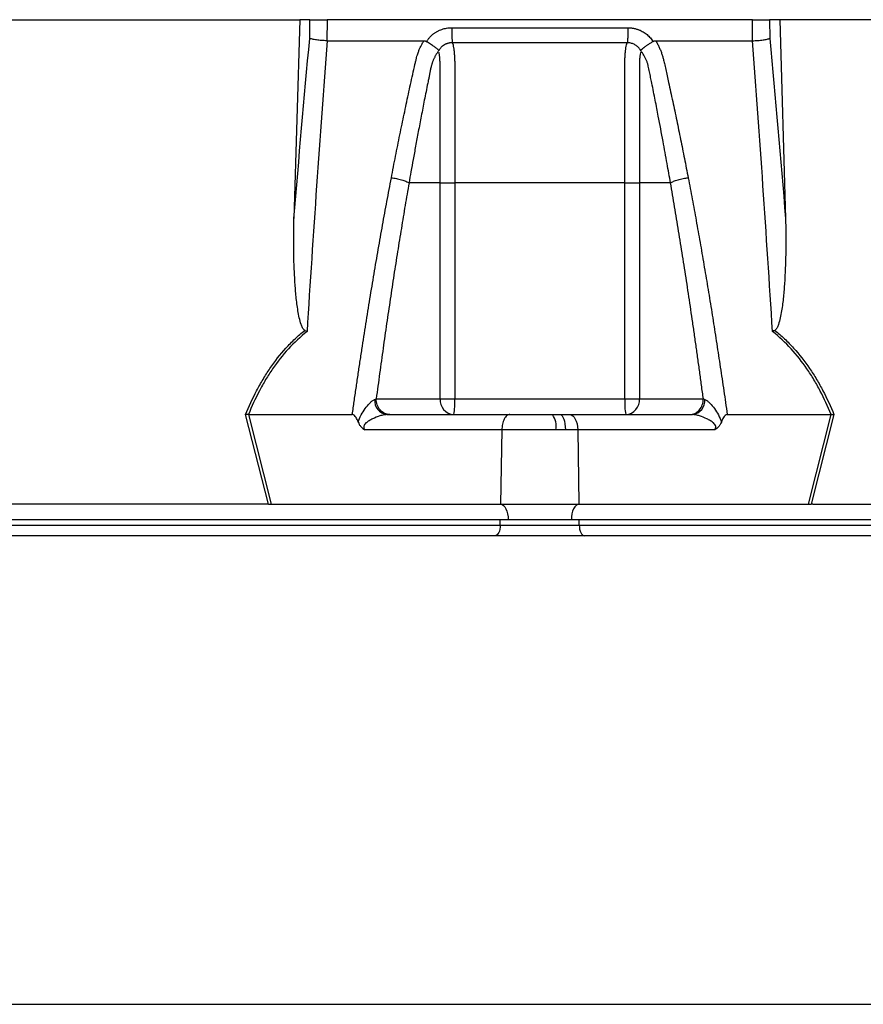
# Model space of a CAD drawing. Header units: millimetres. Extents: x 4 to 1093, y 9 to 2126.
# Tile 6 of 10: x 530 to 690, y 490 to 677. Entities that reach past the tile are written whole.
import ezdxf

# ---------------------------------------------------------------- set-up
doc = ezdxf.new("R2010")
doc.units = ezdxf.units.MM

msp = doc.modelspace()

# ---------------------------------------------------------------- linework, layer by layer
at = {"color": 7, "linetype": 'Continuous', "lineweight": 25}
for p, q in [((526.73, 677.12), (583.12, 677.12)), ((583.12, 677.12), (582.04, 639.33)), ((585.06, 677.12), (583.12, 677.12)), ((585.03, 673.57), (585.06, 677.12)), ((588.35, 677.12), (588.31, 673.12)), ((669.1, 677.12), (588.35, 677.12)), ((669.14, 673.12), (669.1, 677.12)), ((672.38, 677.12), (672.42, 673.57)), ((674.32, 677.12), (672.38, 677.12)), ((674.32, 677.12), (675.41, 639.33)), ((730.72, 677.12), (674.32, 677.12)), ((607.22, 672.98), (607.31, 673.12)), ((650.14, 673.12), (650.23, 672.98)), ((609.79, 646.12), (603.89, 646.12)), ((609.79, 605.12), (609.79, 646.12)), ((612.58, 646.12), (612.58, 605.12)), ((644.87, 605.12), (644.87, 646.12)), ((653.56, 646.12), (647.66, 646.12)), ((647.66, 646.12), (647.66, 605.12)), ((597.66, 605.12), (609.79, 605.12)), ((609.79, 605.12), (612.58, 605.12)), ((612.58, 605.12), (644.87, 605.12)), ((644.87, 605.12), (647.66, 605.12)), ((647.66, 605.12), (659.79, 605.12)), ((577.19, 585.12), (572.85, 602.14)), ((684.6, 602.14), (680.26, 585.12)), ((573.37, 602.12), (577.71, 585.12)), ((573.39, 602.12), (593.12, 602.12)), ((599.7, 602.12), (623.02, 602.12)), ((623.02, 602.12), (631.16, 602.12)), ((631.16, 602.12), (632.57, 602.12)), ((632.57, 602.12), (634.43, 602.12)), ((634.43, 602.12), (657.75, 602.12)), ((664.33, 602.12), (684.06, 602.12)), ((679.74, 585.12), (684.07, 602.12)), ((621.52, 599.22), (595.49, 599.22)), ((621.52, 599.22), (621.28, 585.12)), ((631.8, 599.22), (621.52, 599.22)), ((633.58, 599.22), (631.8, 599.22)), ((635.93, 599.22), (633.58, 599.22)), ((635.93, 599.22), (636.17, 585.12)), ((661.96, 599.22), (635.93, 599.22)), ((576.89, 585.12), (524.09, 585.12)), ((577.71, 585.12), (621.28, 585.12)), ((621.28, 585.12), (636.17, 585.12)), ((636.17, 585.12), (679.74, 585.12)), ((680.56, 585.12), (733.35, 585.12)), ((622.72, 582.12), (377.72, 582.12)), ((621.22, 581.12), (621.22, 582.12)), ((634.72, 582.12), (622.72, 582.12)), ((879.72, 582.12), (634.72, 582.12)), ((636.22, 581.12), (636.22, 582.12)), ((381.72, 581.12), (621.22, 581.12)), ((621.22, 581.12), (636.22, 581.12)), ((636.22, 581.12), (875.72, 581.12))]:
    msp.add_line(p, q, dxfattribs=at)
at = {"color": 7, "linetype": 'Continuous', "lineweight": 25, "flags": 128}
for points in [[(632.57, 602.12), (632.76, 602.06), (632.95, 601.9), (633.12, 601.64), (633.27, 601.28), (633.4, 600.84), (633.49, 600.34), (633.55, 599.79), (633.58, 599.22)], [(634.43, 602.12), (634.71, 602.06), (634.99, 601.9), (635.24, 601.64), (635.47, 601.28), (635.65, 600.84), (635.8, 600.34), (635.89, 599.79), (635.93, 599.22)], [(621.28, 585.12), (621.56, 585.04), (621.83, 584.86), (622.08, 584.58), (622.3, 584.2), (622.48, 583.75), (622.61, 583.24), (622.7, 582.69), (622.72, 582.12)], [(636.17, 585.12), (635.89, 585.04), (635.61, 584.86), (635.36, 584.58), (635.14, 584.2), (634.97, 583.75), (634.83, 583.24), (634.75, 582.69), (634.72, 582.12)], [(621.22, 581.12), (621.2, 580.73), (621.15, 580.35), (621.06, 580.01), (620.93, 579.71), (620.78, 579.46), (620.61, 579.27), (620.42, 579.16), (620.22, 579.12)], [(636.22, 581.12), (636.24, 580.73), (636.3, 580.35), (636.39, 580.01), (636.52, 579.71), (636.67, 579.46), (636.84, 579.27), (637.03, 579.16), (637.22, 579.12)]]:
    msp.add_lwpolyline(points, dxfattribs=at)
at = {"color": 7, "linetype": 'Continuous', "lineweight": 25}
for centre, radius, start, end in [((600.05, 604.8), 2.7, 175.7146, 262.3682), ((612.6, 604.93), 2.82, 176.1887, 265.5981), ((600.59, 604.37), 12.01, 349.188, 3.5658), ((656.86, 604.37), 12.01, 176.4342, 190.812), ((644.84, 604.93), 2.82, 274.4019, 3.8113), ((657.39, 604.8), 2.7, 277.6318, 4.2854), ((627.96, 599.89), 3.89, 350.0901, 34.8382)]:
    msp.add_arc(centre, radius, start, end, dxfattribs=at)
for centre, major_axis, start_param, end_param in [((578.22, 582.12), (16.23, -0.25), 1.637472, 1.655677), ((679.23, 582.12), (16.23, 0.25), 1.485915, 1.504121)]:
    msp.add_ellipse(centre, major_axis=major_axis, ratio=0.184165, start_param=start_param, end_param=end_param, dxfattribs=at)
for points, knots in [([(585.06, 677.12), (585.18, 677.12), (585.35, 677.12), (585.8, 677.12), (586.06, 677.12), (586.51, 677.12), (586.67, 677.12), (586.99, 677.12), (587.15, 677.12), (587.66, 677.12), (588.01, 677.12), (588.35, 677.12)], [0, 0, 0, 0, 0.25, 0.25, 0.5, 0.5, 0.625, 0.625, 0.75, 0.75, 1, 1, 1, 1]), ([(669.1, 677.12), (669.44, 677.12), (669.78, 677.12), (670.47, 677.12), (670.79, 677.12), (671.24, 677.12), (671.38, 677.12), (671.64, 677.12), (671.76, 677.12), (672.09, 677.12), (672.26, 677.12), (672.38, 677.12)], [0, 0, 0, 0, 0.25, 0.25, 0.5, 0.5, 0.625, 0.625, 0.75, 0.75, 1, 1, 1, 1]), ([(607.31, 673.12), (607.36, 673.19), (607.45, 673.32), (607.6, 673.51), (607.75, 673.7), (607.91, 673.87), (608.08, 674.04), (608.25, 674.2), (608.44, 674.36), (608.63, 674.5), (608.82, 674.64), (609.03, 674.77), (609.24, 674.89), (609.46, 675), (609.75, 675.14), (610.12, 675.29), (610.57, 675.42), (611.04, 675.52), (611.51, 675.58), (611.83, 675.59), (611.99, 675.59)], [0, 0, 0, 0, 0.044249, 0.088104, 0.131646, 0.174957, 0.218124, 0.261231, 0.304365, 0.347611, 0.391054, 0.434778, 0.478866, 0.523398, 0.568452, 0.654809, 0.74053, 0.826228, 0.912518, 1, 1, 1, 1]), ([(611.99, 675.59), (611.99, 675.31), (611.99, 675.01), (612, 674.43), (612.01, 674.14), (612.03, 673.62), (612.05, 673.38), (612.08, 673), (612.09, 672.84), (612.11, 672.73)], [0, 0, 0, 0, 0.25, 0.25, 0.5, 0.5, 0.75, 0.75, 1, 1, 1, 1]), ([(645.46, 675.59), (645.46, 675.31), (645.46, 675.01), (645.45, 674.43), (645.44, 674.14), (645.42, 673.62), (645.4, 673.38), (645.37, 673), (645.36, 672.84), (645.34, 672.73)], [0, 0, 0, 0, 0.25, 0.25, 0.5, 0.5, 0.75, 0.75, 1, 1, 1, 1]), ([(645.46, 675.59), (645.54, 675.59), (645.7, 675.59), (645.94, 675.57), (646.17, 675.55), (646.41, 675.51), (646.64, 675.47), (646.87, 675.42), (647.1, 675.35), (647.32, 675.28), (647.55, 675.2), (647.83, 675.08), (648.18, 674.91), (648.57, 674.68), (648.93, 674.42), (649.27, 674.14), (649.59, 673.83), (649.88, 673.49), (650.05, 673.24), (650.14, 673.12)], [0, 0, 0, 0, 0.043926, 0.087482, 0.130742, 0.173781, 0.216675, 0.259499, 0.302332, 0.345249, 0.388327, 0.431642, 0.51487, 0.596532, 0.677148, 0.757255, 0.837402, 0.918139, 1, 1, 1, 1]), ([(588.31, 673.12), (587.97, 673.13), (587.62, 673.15), (586.94, 673.2), (586.61, 673.24), (586.17, 673.3), (586.03, 673.32), (585.77, 673.37), (585.65, 673.39), (585.43, 673.44), (585.33, 673.47), (585.16, 673.52), (585.09, 673.54), (585.03, 673.57)], [0, 0, 0, 0, 0.25, 0.25, 0.5, 0.5, 0.625, 0.625, 0.75, 0.75, 0.875, 0.875, 1, 1, 1, 1]), ([(669.14, 673.12), (669.48, 673.13), (669.83, 673.15), (670.51, 673.2), (670.83, 673.24), (671.28, 673.3), (671.42, 673.32), (671.68, 673.37), (671.8, 673.39), (672.02, 673.44), (672.12, 673.47), (672.29, 673.52), (672.36, 673.54), (672.42, 673.57)], [0, 0, 0, 0, 0.25, 0.25, 0.5, 0.5, 0.625, 0.625, 0.75, 0.75, 0.875, 0.875, 1, 1, 1, 1]), ([(588.33, 673.12), (587.63, 663.97), (586.96, 654.79), (585.7, 636.37), (585.09, 627.14), (584.52, 617.88)], [0, 0, 0, 0, 0.5, 0.5, 1, 1, 1, 1]), ([(600.54, 647.08), (600.67, 647.77), (600.93, 649.14), (601.34, 651.19), (601.74, 653.23), (602.15, 655.25), (602.69, 657.87), (603.36, 661.07), (604.04, 664.22), (604.59, 666.73), (604.92, 668.23), (605.17, 669.28), (605.32, 669.89), (605.47, 670.4), (605.63, 670.91), (605.84, 671.43), (606.1, 672), (606.38, 672.57), (606.6, 672.94), (606.71, 673.12)], [0, 0, 0, 0, 0.077777, 0.1552, 0.232272, 0.308995, 0.385372, 0.530526, 0.674474, 0.747423, 0.819615, 0.846383, 0.869761, 0.889755, 0.906383, 0.929523, 0.9528, 0.976272, 1, 1, 1, 1]), ([(606.71, 673.12), (606.74, 673.12), (606.82, 673.12), (606.93, 673.1), (607.03, 673.07), (607.13, 673.04), (607.19, 673), (607.22, 672.98)], [0, 0, 0, 0, 0.212576, 0.416535, 0.614103, 0.807726, 1, 1, 1, 1]), ([(607.22, 672.98), (607.27, 672.96), (607.37, 672.9), (607.51, 672.81), (607.64, 672.72), (607.78, 672.64), (607.91, 672.55), (608.03, 672.47), (608.15, 672.39), (608.26, 672.32), (608.42, 672.21), (608.61, 672.07), (608.82, 671.91), (609, 671.78), (609.15, 671.66), (609.27, 671.57), (609.36, 671.48), (609.43, 671.41), (609.48, 671.34), (609.51, 671.28), (609.52, 671.24), (609.53, 671.22)], [0, 0, 0, 0, 0.0487167, 0.0966136, 0.1435694, 0.1894705, 0.2342124, 0.2777006, 0.3198508, 0.3605886, 0.3998472, 0.4963718, 0.5849853, 0.6652775, 0.7370752, 0.8003962, 0.8554081, 0.9023989, 0.9417676, 0.9740487, 1, 1, 1, 1]), ([(612.11, 672.73), (612.05, 672.73), (611.94, 672.73), (611.77, 672.72), (611.6, 672.7), (611.44, 672.67), (611.28, 672.63), (611.12, 672.58), (610.96, 672.52), (610.72, 672.42), (610.44, 672.25), (610.14, 672.02), (609.91, 671.78), (609.74, 671.56), (609.62, 671.38), (609.57, 671.26), (609.54, 671.21)], [0, 0, 0, 0, 0.053547, 0.106992, 0.160359, 0.213674, 0.266961, 0.320245, 0.373552, 0.426905, 0.564401, 0.685189, 0.789243, 0.876461, 0.946727, 1, 1, 1, 1]), ([(645.34, 672.73), (644.05, 672.73), (641.3, 672.73), (637.32, 672.73), (633.1, 672.73), (630.23, 672.73), (627.22, 672.73), (624.35, 672.73), (620.13, 672.73), (616.14, 672.73), (613.4, 672.73), (612.11, 672.73)], [0.758909, 0.758909, 0.758909, 0.758909, 0.7820302, 0.8131687, 0.8443073, 0.8754458, 0.8754458, 0.9065844, 0.9377229, 0.9688615, 0.9919828, 0.9919828, 0.9919828, 0.9919828]), ([(612.11, 672.73), (612.16, 672.62), (612.2, 672.48), (612.29, 672.16), (612.32, 671.98), (612.39, 671.59), (612.42, 671.37), (612.47, 670.91), (612.49, 670.66), (612.53, 670.15), (612.54, 669.87), (612.56, 669.32), (612.57, 669.04), (612.57, 668.61), (612.58, 668.46), (612.58, 668.17), (612.58, 668.03), (612.58, 667.59), (612.58, 664.98), (612.58, 662.37), (612.58, 655.41), (612.58, 650.76), (612.58, 646.12)], [0, 0, 0, 0, 0.03125, 0.03125, 0.0625, 0.0625, 0.09375, 0.09375, 0.125, 0.125, 0.15625, 0.15625, 0.1875, 0.1875, 0.203125, 0.203125, 0.21875, 0.21875, 0.25, 0.5, 0.5, 1, 1, 1, 1]), ([(644.87, 646.12), (644.87, 650.76), (644.87, 655.41), (644.87, 662.37), (644.87, 664.99), (644.87, 667.6), (644.87, 668.03), (644.87, 668.18), (644.87, 668.47), (644.87, 668.61), (644.88, 669.04), (644.89, 669.33), (644.91, 669.88), (644.92, 670.15), (644.96, 670.67), (644.98, 670.91), (645.03, 671.37), (645.06, 671.59), (645.12, 671.99), (645.16, 672.17), (645.24, 672.48), (645.29, 672.62), (645.34, 672.73)], [0, 0, 0, 0, 0.5, 0.5, 0.75, 0.78125, 0.78125, 0.796875, 0.796875, 0.8125, 0.8125, 0.84375, 0.84375, 0.875, 0.875, 0.90625, 0.90625, 0.9375, 0.9375, 0.96875, 0.96875, 1, 1, 1, 1]), ([(647.91, 671.21), (647.89, 671.25), (647.85, 671.33), (647.77, 671.46), (647.67, 671.61), (647.54, 671.77), (647.37, 671.95), (647.17, 672.13), (646.93, 672.3), (646.64, 672.46), (646.34, 672.59), (646.01, 672.67), (645.68, 672.73), (645.45, 672.73), (645.34, 672.73)], [0, 0, 0, 0, 0.0385, 0.086512, 0.144038, 0.211046, 0.287486, 0.373312, 0.4685, 0.573058, 0.679044, 0.785398, 0.892318, 1, 1, 1, 1]), ([(647.92, 671.22), (647.92, 671.23), (647.93, 671.26), (647.95, 671.3), (647.97, 671.34), (648, 671.39), (648.05, 671.44), (648.1, 671.49), (648.16, 671.55), (648.24, 671.61), (648.33, 671.69), (648.43, 671.77), (648.55, 671.86), (648.69, 671.96), (648.84, 672.07), (649.02, 672.2), (649.22, 672.33), (649.44, 672.49), (649.69, 672.65), (649.95, 672.82), (650.13, 672.93), (650.23, 672.98)], [0, 0, 0, 0, 0.0171923, 0.0373448, 0.0607511, 0.0876331, 0.1181678, 0.1525006, 0.1907514, 0.2330162, 0.2793644, 0.3298347, 0.3844294, 0.4431069, 0.505774, 0.5722784, 0.6486277, 0.7301659, 0.8163645, 0.9065691, 1, 1, 1, 1]), ([(650.23, 672.98), (650.25, 673), (650.3, 673.03), (650.38, 673.06), (650.47, 673.09), (650.55, 673.11), (650.65, 673.12), (650.71, 673.12), (650.74, 673.12)], [0, 0, 0, 0, 0.160202, 0.321039, 0.484027, 0.650625, 0.822199, 1, 1, 1, 1]), ([(650.74, 673.12), (650.8, 673.02), (650.93, 672.81), (651.1, 672.49), (651.26, 672.18), (651.42, 671.86), (651.56, 671.54), (651.69, 671.22), (651.82, 670.89), (651.93, 670.56), (652.06, 670.14), (652.22, 669.56), (652.42, 668.7), (652.65, 667.65), (652.92, 666.44), (653.36, 664.42), (653.97, 661.6), (654.73, 658), (655.47, 654.38), (656.2, 650.75), (656.67, 648.31), (656.91, 647.08)], [0, 0, 0, 0, 0.013423, 0.026738, 0.039956, 0.053088, 0.066144, 0.079134, 0.09207, 0.104963, 0.117824, 0.141662, 0.172831, 0.217057, 0.263491, 0.312127, 0.449156, 0.58733, 0.723761, 0.861313, 1, 1, 1, 1]), ([(672.93, 617.88), (672.35, 627.14), (671.75, 636.37), (670.49, 654.79), (669.82, 663.97), (669.12, 673.12)], [0, 0, 0, 0, 0.5, 0.5, 1, 1, 1, 1]), ([(609.44, 671.09), (609.38, 671.02), (609.28, 670.88), (609.14, 670.67), (609, 670.45), (608.88, 670.23), (608.76, 670.01), (608.65, 669.79), (608.55, 669.57), (608.46, 669.35), (608.37, 669.14), (608.3, 668.93), (608.23, 668.72), (608.17, 668.51), (608.1, 668.27), (608.03, 667.98), (607.96, 667.64), (607.89, 667.31), (607.82, 666.98), (607.77, 666.7), (607.73, 666.46), (607.68, 666.22), (607.62, 665.91), (607.54, 665.53), (607.37, 664.69), (607.12, 663.45), (606.8, 661.85), (606.5, 660.31), (606.12, 658.32), (605.66, 655.93), (605.15, 653.19), (604.69, 650.66), (604.27, 648.32), (604.01, 646.83), (603.89, 646.12)], [0, 0, 0, 0, 0.010662, 0.021198, 0.031594, 0.041839, 0.051919, 0.061821, 0.071533, 0.08104, 0.09033, 0.099392, 0.108213, 0.116783, 0.125091, 0.138719, 0.152205, 0.165558, 0.178786, 0.1919, 0.198167, 0.207477, 0.219813, 0.235151, 0.25346, 0.319418, 0.382864, 0.443812, 0.502275, 0.618272, 0.726011, 0.825493, 0.916782, 1, 1, 1, 1]), ([(609.79, 646.12), (609.79, 650.35), (609.79, 654.58), (609.79, 660.93), (609.79, 663.57), (609.79, 666.48), (609.79, 667.41), (609.79, 667.81), (609.79, 668.07), (609.79, 668.2), (609.79, 668.6), (609.79, 668.86), (609.77, 669.37), (609.76, 669.62), (609.72, 670.1), (609.69, 670.32), (609.64, 670.62), (609.62, 670.71), (609.57, 670.88), (609.53, 670.96), (609.49, 671.02)], [0, 0, 0, 0, 0.5, 0.5, 0.75, 0.8125, 0.84375, 0.859375, 0.859375, 0.875, 0.875, 0.90625, 0.90625, 0.9375, 0.9375, 0.96875, 0.96875, 0.984375, 0.984375, 1, 1, 1, 1]), ([(647.96, 671.04), (647.88, 670.92), (647.83, 670.75), (647.76, 670.35), (647.73, 670.13), (647.69, 669.66), (647.68, 669.41), (647.66, 668.9), (647.66, 668.63), (647.66, 668.24), (647.66, 668.1), (647.66, 667.84), (647.66, 667.44), (647.66, 666.52), (647.66, 663.6), (647.66, 656.71), (647.66, 650.36), (647.66, 646.12)], [0, 0, 0, 0, 0.03125, 0.03125, 0.0625, 0.0625, 0.09375, 0.09375, 0.125, 0.125, 0.140625, 0.140625, 0.15625, 0.1875, 0.25, 0.5, 1, 1, 1, 1]), ([(653.56, 646.12), (653.34, 647.34), (652.88, 649.98), (652.11, 654.21), (651.45, 657.7), (650.95, 660.3), (650.65, 661.84), (650.33, 663.44), (650.08, 664.71), (649.89, 665.62), (649.78, 666.15), (649.67, 666.69), (649.56, 667.23), (649.45, 667.76), (649.36, 668.19), (649.29, 668.52), (649.22, 668.74), (649.14, 668.98), (649.05, 669.22), (648.95, 669.48), (648.83, 669.74), (648.7, 670.01), (648.55, 670.28), (648.39, 670.55), (648.21, 670.82), (648.08, 671), (648.01, 671.09)], [0, 0, 0, 0, 0.143085, 0.308796, 0.497427, 0.555835, 0.616742, 0.680167, 0.746121, 0.767405, 0.788723, 0.810074, 0.831456, 0.852865, 0.874301, 0.883002, 0.892336, 0.902282, 0.912815, 0.923904, 0.935514, 0.947608, 0.960145, 0.973084, 0.986383, 1, 1, 1, 1]), ([(593.12, 602.12), (593.24, 602.96), (593.47, 604.63), (593.84, 607.12), (594.2, 609.6), (594.57, 612.06), (594.94, 614.51), (595.32, 616.94), (595.7, 619.35), (596.08, 621.75), (596.47, 624.13), (596.86, 626.5), (597.25, 628.85), (597.65, 631.18), (598.05, 633.5), (598.46, 635.8), (598.86, 638.09), (599.28, 640.36), (599.69, 642.62), (600.11, 644.85), (600.39, 646.34), (600.54, 647.08)], [0, 0, 0, 0, 0.055211, 0.1101282, 0.1647529, 0.2190862, 0.2731293, 0.3268835, 0.38035, 0.4335301, 0.4864251, 0.5390363, 0.5913651, 0.6434129, 0.6951811, 0.7466711, 0.7978843, 0.8488223, 0.8994865, 0.9498786, 1, 1, 1, 1]), ([(600.54, 647.08), (600.83, 647.06), (601.15, 647.01), (601.81, 646.9), (602.15, 646.82), (602.78, 646.64), (603.06, 646.54), (603.55, 646.33), (603.74, 646.22), (603.89, 646.12)], [0, 0, 0, 0, 0.25, 0.25, 0.5, 0.5, 0.75, 0.75, 1, 1, 1, 1]), ([(653.56, 646.12), (653.7, 646.22), (653.9, 646.33), (654.38, 646.54), (654.67, 646.64), (655.3, 646.82), (655.63, 646.9), (656.29, 647.01), (656.62, 647.06), (656.91, 647.08)], [0, 0, 0, 0, 0.25, 0.25, 0.5, 0.5, 0.75, 0.75, 1, 1, 1, 1]), ([(656.91, 647.08), (657.04, 646.41), (657.3, 645.07), (657.68, 643.04), (658.05, 641.01), (658.43, 638.96), (658.8, 636.9), (659.17, 634.82), (659.53, 632.73), (659.89, 630.63), (660.25, 628.52), (660.61, 626.39), (660.96, 624.25), (661.31, 622.09), (661.66, 619.92), (662, 617.74), (662.34, 615.55), (662.68, 613.34), (663.02, 611.13), (663.35, 608.89), (663.68, 606.65), (664.01, 604.39), (664.22, 602.88), (664.33, 602.12)], [0, 0, 0, 0, 0.045336, 0.090894, 0.136674, 0.182678, 0.228907, 0.275362, 0.322044, 0.368954, 0.416093, 0.463462, 0.511063, 0.558896, 0.606962, 0.655262, 0.703798, 0.752569, 0.801578, 0.850824, 0.900309, 0.950034, 1, 1, 1, 1]), ([(603.89, 646.12), (603.77, 645.41), (603.52, 643.98), (603.15, 641.83), (602.79, 639.67), (602.43, 637.48), (602.07, 635.28), (601.71, 633.07), (601.36, 630.83), (601.01, 628.58), (600.66, 626.31), (600.32, 624.02), (599.98, 621.72), (599.64, 619.4), (599.3, 617.06), (598.97, 614.71), (598.64, 612.33), (598.31, 609.95), (597.98, 607.54), (597.77, 605.93), (597.66, 605.12)], [0, 0, 0, 0, 0.052635, 0.105609, 0.158921, 0.212573, 0.266566, 0.320902, 0.375581, 0.430604, 0.485973, 0.541688, 0.597751, 0.654162, 0.710923, 0.768034, 0.825496, 0.883311, 0.941478, 1, 1, 1, 1]), ([(609.79, 646.12), (610.07, 646.12), (610.48, 646.12), (611.46, 646.12), (612.02, 646.12), (612.58, 646.12)], [0, 0, 0, 0, 0.5, 0.5, 1, 1, 1, 1]), ([(644.87, 646.12), (645.42, 646.12), (645.99, 646.12), (646.97, 646.12), (647.38, 646.12), (647.66, 646.12)], [0, 0, 0, 0, 0.5, 0.5, 1, 1, 1, 1]), ([(659.79, 605.12), (659.68, 605.97), (659.45, 607.68), (659.1, 610.23), (658.75, 612.75), (658.4, 615.26), (658.05, 617.75), (657.69, 620.22), (657.33, 622.67), (656.97, 625.1), (656.6, 627.51), (656.23, 629.91), (655.86, 632.28), (655.48, 634.63), (655.1, 636.97), (654.72, 639.28), (654.34, 641.58), (653.95, 643.86), (653.69, 645.37), (653.56, 646.12)], [0, 0, 0, 0, 0.061953, 0.123509, 0.18467, 0.245435, 0.305808, 0.365787, 0.425376, 0.484574, 0.543383, 0.601804, 0.659839, 0.717488, 0.774753, 0.831636, 0.888137, 0.944258, 1, 1, 1, 1]), ([(584.07, 618.12), (583.97, 618.17), (583.9, 618.25), (583.76, 618.42), (583.7, 618.51), (583.55, 618.81), (583.47, 619.02), (583.25, 619.65), (583.14, 620.08), (582.95, 620.95), (582.87, 621.39), (582.72, 622.28), (582.66, 622.72), (582.49, 624.05), (582.4, 624.95), (582.26, 626.73), (582.2, 627.63), (582.05, 630.32), (582, 632.12), (581.97, 635.72), (581.99, 637.52), (582.04, 639.33)], [0, 0, 0, 0, 0.015625, 0.015625, 0.03125, 0.03125, 0.0625, 0.0625, 0.125, 0.125, 0.1875, 0.1875, 0.25, 0.25, 0.375, 0.375, 0.5, 0.5, 0.75, 0.75, 1, 1, 1, 1]), ([(675.41, 639.33), (675.46, 637.52), (675.48, 635.72), (675.44, 632.12), (675.39, 630.32), (675.25, 627.62), (675.19, 626.72), (675.04, 624.93), (674.96, 624.04), (674.79, 622.71), (674.72, 622.26), (674.58, 621.38), (674.5, 620.94), (674.31, 620.07), (674.2, 619.63), (673.98, 619.01), (673.9, 618.8), (673.74, 618.51), (673.69, 618.42), (673.55, 618.25), (673.47, 618.17), (673.38, 618.12)], [0, 0, 0, 0, 0.25, 0.25, 0.5, 0.5, 0.625, 0.625, 0.75, 0.75, 0.8125, 0.8125, 0.875, 0.875, 0.9375, 0.9375, 0.96875, 0.96875, 0.984375, 0.984375, 1, 1, 1, 1]), ([(572.85, 602.14), (573.48, 603.68), (574.18, 605.19), (575.33, 607.38), (575.73, 608.1), (576.58, 609.52), (577.02, 610.22), (578.41, 612.26), (579.42, 613.55), (581.07, 615.36), (581.64, 615.95), (582.83, 617.07), (583.44, 617.61), (584.07, 618.12)], [0, 0, 0, 0, 0.25, 0.25, 0.375, 0.375, 0.5, 0.5, 0.75, 0.75, 0.875, 0.875, 1, 1, 1, 1]), ([(584.52, 617.88), (583.25, 616.88), (582.07, 615.78), (579.9, 613.42), (578.91, 612.16), (577.53, 610.15), (577.08, 609.46), (576.24, 608.05), (575.84, 607.33), (574.7, 605.15), (574.01, 603.65), (573.39, 602.12)], [0, 0, 0, 0, 0.25, 0.25, 0.5, 0.5, 0.625, 0.625, 0.75, 0.75, 1, 1, 1, 1]), ([(684.06, 602.12), (683.44, 603.65), (682.75, 605.14), (681.61, 607.32), (681.21, 608.04), (680.37, 609.45), (679.93, 610.14), (678.55, 612.16), (677.55, 613.42), (675.37, 615.78), (674.2, 616.88), (672.93, 617.88)], [0, 0, 0, 0, 0.25, 0.25, 0.375, 0.375, 0.5, 0.5, 0.75, 0.75, 1, 1, 1, 1]), ([(673.38, 618.12), (674.01, 617.6), (674.62, 617.07), (675.81, 615.95), (676.38, 615.36), (678.03, 613.54), (679.04, 612.25), (680.43, 610.22), (680.87, 609.52), (681.72, 608.1), (682.12, 607.38), (683.27, 605.18), (683.97, 603.68), (684.6, 602.14)], [0, 0, 0, 0, 0.125, 0.125, 0.25, 0.25, 0.5, 0.5, 0.625, 0.625, 0.75, 0.75, 1, 1, 1, 1]), ([(594.23, 600.71), (594.37, 601.18), (594.56, 601.62), (595.02, 602.47), (595.27, 602.88), (595.82, 603.64), (596.12, 604), (596.58, 604.46), (596.74, 604.6), (597.05, 604.84), (597.21, 604.94), (597.36, 605)], [0, 0, 0, 0, 0.25, 0.25, 0.5, 0.5, 0.75, 0.75, 0.875, 0.875, 1, 1, 1, 1]), ([(600.26, 602.12), (599.92, 602.12), (599.58, 602.2), (598.95, 602.5), (598.66, 602.72), (598.18, 603.28), (597.99, 603.61), (597.73, 604.33), (597.66, 604.73), (597.66, 605.12)], [0, 0, 0, 0, 0.25, 0.25, 0.5, 0.5, 0.75, 0.75, 1, 1, 1, 1]), ([(657.19, 602.12), (657.53, 602.12), (657.87, 602.2), (658.5, 602.5), (658.79, 602.72), (659.27, 603.28), (659.46, 603.61), (659.72, 604.33), (659.79, 604.73), (659.79, 605.12)], [0, 0, 0, 0, 0.25, 0.25, 0.5, 0.5, 0.75, 0.75, 1, 1, 1, 1]), ([(660.09, 605), (660.24, 604.94), (660.39, 604.84), (660.71, 604.61), (660.87, 604.46), (661.33, 604), (661.63, 603.64), (662.18, 602.88), (662.43, 602.47), (662.88, 601.62), (663.08, 601.18), (663.22, 600.71)], [0, 0, 0, 0, 0.125, 0.125, 0.25, 0.25, 0.5, 0.5, 0.75, 0.75, 1, 1, 1, 1]), ([(594.23, 600.71), (594.12, 601.02), (593.99, 601.31), (593.74, 601.71), (593.65, 601.84), (593.47, 601.99), (593.41, 602.03), (593.28, 602.1), (593.21, 602.12), (593.13, 602.12)], [0, 0, 0, 0, 0.5, 0.5, 0.75, 0.75, 0.875, 0.875, 1, 1, 1, 1]), ([(594.23, 600.71), (594.29, 600.55), (594.36, 600.39), (594.53, 600.09), (594.63, 599.96), (594.85, 599.7), (594.96, 599.59), (595.22, 599.39), (595.35, 599.3), (595.49, 599.22)], [0, 0, 0, 0, 0.25, 0.25, 0.5, 0.5, 0.75, 0.75, 1, 1, 1, 1]), ([(599.7, 602.12), (599.65, 602.12), (599.6, 602.12), (599.5, 602.11), (599.45, 602.11), (599.29, 602.09), (599.18, 602.07), (598.84, 602), (598.61, 601.94), (597.91, 601.72), (597.43, 601.53), (596.76, 601.21), (596.53, 601.09), (596.1, 600.83), (595.89, 600.69), (595.61, 600.44), (595.52, 600.35), (595.38, 600.14), (595.32, 600.02), (595.27, 599.78), (595.29, 599.66), (595.36, 599.43), (595.42, 599.32), (595.49, 599.22)], [0, 0, 0, 0, 0.03125, 0.03125, 0.0625, 0.0625, 0.125, 0.125, 0.25, 0.25, 0.5, 0.5, 0.625, 0.625, 0.75, 0.75, 0.8125, 0.8125, 0.875, 0.875, 0.9375, 0.9375, 1, 1, 1, 1]), ([(623.02, 602.12), (622.85, 602.12), (622.66, 602.06), (622.3, 601.78), (622.13, 601.56), (621.83, 601), (621.72, 600.66), (621.57, 599.94), (621.53, 599.57), (621.52, 599.22)], [0, 0, 0, 0, 0.25, 0.25, 0.5, 0.5, 0.75, 0.75, 1, 1, 1, 1]), ([(661.96, 599.22), (662.03, 599.32), (662.09, 599.43), (662.16, 599.66), (662.17, 599.78), (662.13, 600.02), (662.07, 600.14), (661.92, 600.35), (661.84, 600.44), (661.56, 600.69), (661.35, 600.83), (660.91, 601.09), (660.69, 601.21), (660.02, 601.53), (659.54, 601.72), (658.84, 601.94), (658.61, 602), (658.27, 602.07), (658.16, 602.09), (657.95, 602.11), (657.84, 602.12), (657.75, 602.12)], [0, 0, 0, 0, 0.0625, 0.0625, 0.125, 0.125, 0.1875, 0.1875, 0.25, 0.25, 0.375, 0.375, 0.5, 0.5, 0.75, 0.75, 0.875, 0.875, 0.9375, 0.9375, 1, 1, 1, 1]), ([(663.22, 600.71), (663.16, 600.55), (663.08, 600.39), (662.92, 600.1), (662.82, 599.96), (662.6, 599.7), (662.48, 599.59), (662.23, 599.39), (662.1, 599.3), (661.96, 599.22)], [0, 0, 0, 0, 0.25, 0.25, 0.5, 0.5, 0.75, 0.75, 1, 1, 1, 1]), ([(664.33, 602.12), (664.18, 602.12), (664.04, 602.05), (663.81, 601.85), (663.71, 601.72), (663.54, 601.45), (663.47, 601.31), (663.33, 601.01), (663.27, 600.86), (663.22, 600.71)], [0, 0, 0, 0, 0.25, 0.25, 0.5, 0.5, 0.75, 0.75, 1, 1, 1, 1]), ([(887.47, 579.12), (887.44, 579.12), (887.38, 579.12), (887.1, 579.12), (886.49, 579.12), (886.69, 579.12), (886.12, 579.12), (885.21, 579.12), (883.82, 579.12), (881.98, 579.12), (879.73, 579.12), (870.67, 579.12), (832.19, 579.12), (772.16, 579.12), (708.31, 579.12), (669.17, 579.12), (650.53, 579.12), (641.16, 579.12), (635.82, 579.12), (631.77, 579.12), (628.1, 579.12), (624.99, 579.12), (621.94, 579.12), (612.05, 579.12), (587.57, 579.12), (547.97, 579.12), (488.01, 579.12), (434.19, 579.12), (394.51, 579.12), (382.41, 579.12), (379.18, 579.12), (376.99, 579.12), (375.05, 579.12), (374.04, 579.12), (373.53, 579.12)], [0, 0, 0, 0, 0.078757, 0.157469, 0.172742, 0.188016, 0.19219, 0.196485, 0.200659, 0.204953, 0.209135, 0.213436, 0.248638, 0.38945, 0.497379, 0.546955, 0.571744, 0.584139, 0.590341, 0.596732, 0.600911, 0.605211, 0.60939, 0.613687, 0.650481, 0.724069, 0.79766, 0.931155, 0.977301, 0.984842, 0.988612, 0.992415, 0.996164, 1, 1, 1, 1]), ([(427.03, 490.12), (434.03, 490.12), (450.71, 490.12), (479.03, 490.12), (511.85, 490.12), (546.45, 490.12), (582.29, 490.12), (606.65, 490.12), (619.68, 490.12), (621.33, 490.12), (623.79, 490.12), (626.26, 490.12), (627.9, 490.12), (629.55, 490.12), (631.19, 490.12), (633.66, 490.12), (636.13, 490.12), (637.78, 490.12), (650.83, 490.12), (675.22, 490.12), (711.1, 490.12), (745.73, 490.12), (778.59, 490.12), (801.45, 490.12), (813.41, 490.12), (815.72, 490.12)], [0.7251082, 0.7251082, 0.7251082, 0.7251082, 0.7403532, 0.7599055, 0.7794577, 0.79901, 0.8185623, 0.8381146, 0.8381146, 0.8394397, 0.8407647, 0.8420898, 0.8434149, 0.8434149, 0.8447407, 0.8460666, 0.8473925, 0.8487184, 0.8487184, 0.8682827, 0.887847, 0.9074113, 0.9269756, 0.9465398, 0.9512879, 0.9512879, 0.9512879, 0.9512879])]:
    msp.add_open_spline(points, degree=3, knots=knots, dxfattribs=at)
for points in [[(611.99, 675.59), (623.13, 675.59), (634.32, 675.59), (645.46, 675.59)], [(582.04, 639.33), (582.97, 650.79), (583.97, 662.21), (585.03, 673.57)], [(672.42, 673.57), (673.48, 662.21), (674.47, 650.79), (675.41, 639.33)], [(588.32, 673.12), (591.37, 673.12), (597.49, 673.12), (603.63, 673.12), (606.71, 673.12)], [(650.74, 673.12), (653.82, 673.12), (659.96, 673.12), (666.08, 673.12), (669.13, 673.12)], [(644.87, 646.12), (634.12, 646.12), (623.33, 646.12), (612.58, 646.12)], [(584.07, 618.12), (584.22, 618.04), (584.37, 617.96), (584.52, 617.88)], [(673.38, 618.12), (673.22, 618.04), (673.07, 617.96), (672.93, 617.88)], [(597.36, 605), (597.47, 605.04), (597.57, 605.08), (597.66, 605.12)], [(659.79, 605.12), (659.88, 605.08), (659.98, 605.04), (660.09, 605)], [(573.37, 602.12), (573.21, 602.13), (573.03, 602.13), (572.85, 602.14)], [(684.07, 602.12), (684.24, 602.13), (684.42, 602.13), (684.6, 602.14)], [(573.39, 602.12), (573.38, 602.12), (573.38, 602.12), (573.37, 602.12)], [(684.07, 602.12), (684.07, 602.12), (684.07, 602.12), (684.06, 602.12)], [(577.19, 585.12), (577.37, 585.12), (577.54, 585.12), (577.71, 585.12)], [(679.74, 585.12), (679.91, 585.12), (680.08, 585.12), (680.26, 585.12)]]:
    msp.add_open_spline(points, degree=3, dxfattribs=at)

doc.saveas('drawing.dxf')
